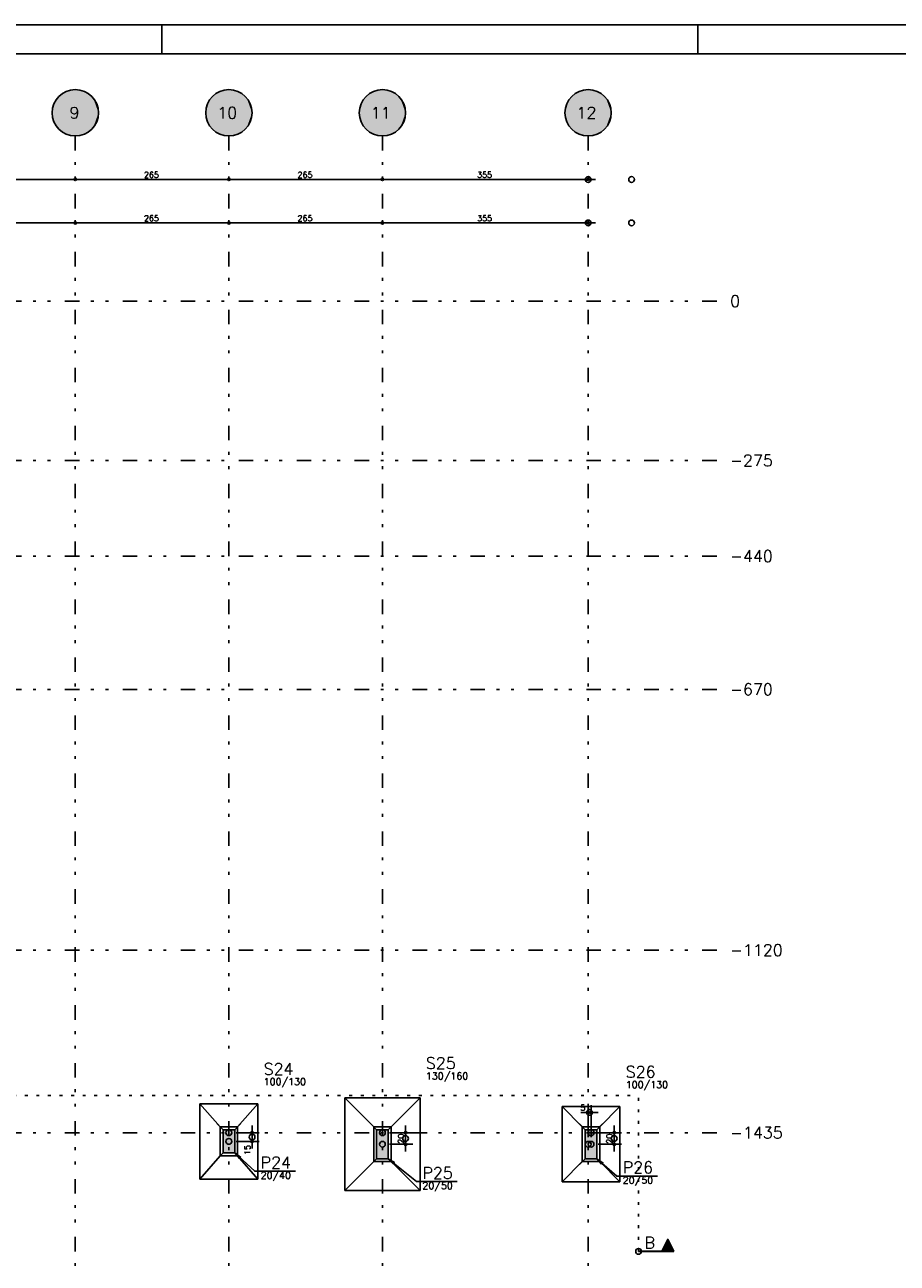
# Model space of a CAD drawing. Extents: x 0 to 119, y 0 to 84.
# Tile 8 of 9: x 59 to 89, y 41 to 84. Entities that reach past the tile are written whole.
import ezdxf

# ---------------------------------------------------------------- set-up
doc = ezdxf.new("R2010")
doc.units = 0
doc.header["$MEASUREMENT"] = 0
doc.linetypes.add('ESTILO_TQS_0002', pattern=[0.4, 0.1, -0.3])
doc.linetypes.add('ESTILO_TQS_0004', pattern=[2, 0.5, -0.4, 0.1, -0.4, 0.1, -0.5])
for name, color, linetype in [('1', 1, 'CONTINUOUS'), ('2', 2, 'CONTINUOUS'), ('3', 3, 'CONTINUOUS'), ('6', 6, 'CONTINUOUS'), ('8', 8, 'CONTINUOUS'), ('9', 9, 'CONTINUOUS')]:
    doc.layers.add(name, color=color, linetype=linetype)
doc.styles.get("Standard").update_dxf_attribs({"font": 'ROMANS.SHX'})

msp = doc.modelspace()

# ---------------------------------------------------------------- linework, layer by layer
at = {"layer": '1', "linetype": 'Continuous'}
for p, q in [((0, 84.1), (118.9, 84.1)), ((63.4, 83.1), (63.4, 84.1)), ((81.9, 83.1), (81.9, 84.1)), ((54.865, 78.761), (60.665, 78.761)), ((60.165, 78.761), (65.965, 78.761)), ((60.415, 78.761), (60.415, 78.761)), ((60.415, 78.761), (60.415, 78.761)), ((65.465, 78.761), (71.265, 78.761)), ((65.715, 78.761), (65.715, 78.761)), ((65.715, 78.761), (65.715, 78.761)), ((70.765, 78.761), (78.365, 78.761)), ((71.015, 78.761), (71.015, 78.761)), ((71.015, 78.761), (71.015, 78.761)), ((78.115, 78.761), (78.115, 78.761)), ((54.865, 77.261), (60.665, 77.261)), ((60.165, 77.261), (65.965, 77.261)), ((60.415, 77.261), (60.415, 77.261)), ((60.415, 77.261), (60.415, 77.261)), ((65.465, 77.261), (71.265, 77.261)), ((65.715, 77.261), (65.715, 77.261)), ((65.715, 77.261), (65.715, 77.261)), ((70.765, 77.261), (78.365, 77.261)), ((71.015, 77.261), (71.015, 77.261)), ((71.015, 77.261), (71.015, 77.261)), ((78.115, 77.261), (78.115, 77.261)), ((78.115, 45.711), (78.115, 46.811)), ((78.115, 45.711), (78.115, 46.811)), ((78.215, 45.711), (78.215, 46.811)), ((78.215, 45.711), (78.215, 46.811)), ((78.465, 46.561), (77.865, 46.561)), ((78.465, 46.561), (77.865, 46.561)), ((65.515, 45.961), (65.315, 46.161)), ((65.715, 45.861), (65.715, 45.861)), ((65.715, 45.861), (65.715, 45.861)), ((65.915, 45.961), (66.115, 46.161)), ((65.965, 45.861), (66.765, 45.861)), ((65.965, 45.861), (66.765, 45.861)), ((66.515, 45.311), (66.515, 46.111)), ((66.515, 45.311), (66.515, 46.111)), ((70.815, 45.961), (70.615, 46.161)), ((71.015, 45.861), (71.015, 45.861)), ((71.015, 45.861), (71.015, 45.861)), ((71.215, 45.961), (71.415, 46.161)), ((71.265, 45.861), (72.065, 45.861)), ((71.265, 45.861), (72.065, 45.861)), ((71.815, 45.211), (71.815, 46.111)), ((71.815, 45.211), (71.815, 46.111)), ((78.015, 45.961), (77.815, 46.161)), ((78.215, 45.861), (78.215, 45.861)), ((78.215, 45.861), (78.215, 45.861)), ((78.415, 45.961), (78.615, 46.161)), ((78.465, 45.861), (79.265, 45.861)), ((78.465, 45.861), (79.265, 45.861)), ((79.015, 45.211), (79.015, 46.111)), ((79.015, 45.211), (79.015, 46.111)), ((65.715, 45.561), (65.715, 45.561)), ((65.715, 45.561), (65.715, 45.561)), ((65.715, 45.561), (65.715, 45.561)), ((65.715, 45.561), (65.715, 45.561)), ((65.965, 45.561), (66.765, 45.561)), ((65.965, 45.561), (66.765, 45.561)), ((71.015, 45.461), (71.015, 45.461)), ((71.015, 45.461), (71.015, 45.461)), ((71.015, 45.461), (71.015, 45.461)), ((71.015, 45.461), (71.015, 45.461)), ((71.265, 45.461), (72.065, 45.461)), ((71.265, 45.461), (72.065, 45.461)), ((78.115, 45.461), (78.115, 45.461)), ((78.115, 45.461), (78.115, 45.461)), ((78.215, 45.461), (78.215, 45.461)), ((78.215, 45.461), (78.215, 45.461)), ((78.215, 45.461), (78.215, 45.461)), ((78.215, 45.461), (78.215, 45.461)), ((78.215, 45.461), (78.215, 45.461)), ((78.215, 45.461), (78.215, 45.461)), ((78.465, 45.461), (79.265, 45.461)), ((78.465, 45.461), (79.265, 45.461)), ((65.515, 45.161), (65.315, 44.961)), ((65.915, 45.161), (66.115, 44.961)), ((70.815, 44.961), (70.615, 44.761)), ((71.215, 44.961), (71.415, 44.761)), ((78.015, 44.961), (77.815, 44.761)), ((78.415, 44.961), (78.615, 44.761))]:
    msp.add_line(p, q, dxfattribs=at)
at = {"layer": '1', "linetype": 'ESTILO_TQS_0004'}
for p, q in [((60.415, 80.261), (60.415, 5.261)), ((65.715, 80.261), (65.715, 5.261)), ((71.015, 80.261), (71.015, 5.261)), ((78.115, 80.261), (78.115, 5.261)), ((10.055, 74.561), (82.615, 74.561)), ((10.055, 69.061), (82.615, 69.061)), ((10.055, 65.761), (82.615, 65.761)), ((10.055, 61.161), (82.615, 61.161)), ((10.055, 52.161), (82.615, 52.161)), ((10.055, 45.861), (82.615, 45.861))]:
    msp.add_line(p, q, dxfattribs=at)
at = {"layer": '1', "linetype": 'Continuous'}
for points in [[(72.315, 47.061), (69.715, 47.061)], [(69.715, 47.061), (69.715, 43.861)], [(70.715, 46.061), (69.715, 47.061)], [(71.315, 46.061), (72.315, 47.061)], [(72.315, 43.861), (72.315, 47.061)], [(66.715, 46.861), (64.715, 46.861)], [(64.715, 46.861), (64.715, 44.261)], [(65.415, 46.061), (64.715, 46.861)], [(66.015, 46.061), (66.715, 46.861)], [(66.715, 44.261), (66.715, 46.861)], [(79.215, 46.761), (77.215, 46.761)], [(77.215, 46.761), (77.215, 44.161)], [(77.915, 46.061), (77.215, 46.761)], [(78.515, 46.061), (79.215, 46.761)], [(79.215, 44.161), (79.215, 46.761)], [(65.415, 45.061), (66.015, 45.061), (66.015, 46.061), (65.415, 46.061), (65.415, 45.061)], [(70.715, 44.861), (71.315, 44.861), (71.315, 46.061), (70.715, 46.061), (70.715, 44.861)], [(77.915, 44.861), (78.515, 44.861), (78.515, 46.061), (77.915, 46.061), (77.915, 44.861)], [(65.415, 45.061), (64.715, 44.261)], [(68.011, 44.529), (66.611, 44.529), (65.915, 45.161), (66.12, 45.018), (65.915, 45.161), (66.077, 44.97)], [(66.015, 45.061), (66.715, 44.261)], [(73.596, 44.171), (72.196, 44.171), (71.215, 44.961), (71.428, 44.831), (71.215, 44.961), (71.387, 44.78)], [(80.511, 44.361), (79.111, 44.361), (78.415, 44.961), (78.624, 44.824), (78.415, 44.961), (78.581, 44.774)], [(70.715, 44.861), (69.715, 43.861)], [(71.315, 44.861), (72.315, 43.861)], [(77.915, 44.861), (77.215, 44.161)], [(78.515, 44.861), (79.215, 44.161)], [(64.715, 44.261), (66.715, 44.261)], [(77.215, 44.161), (79.215, 44.161)], [(69.715, 43.861), (72.315, 43.861)]]:
    msp.add_lwpolyline(points, dxfattribs=at)
for centre, radius in [((60.415, 78.761), 0.04), ((60.415, 78.761), 0.04), ((60.415, 78.761), 0.02), ((60.415, 78.761), 0.02), ((65.715, 78.761), 0.04), ((65.715, 78.761), 0.04), ((65.715, 78.761), 0.02), ((65.715, 78.761), 0.02), ((71.015, 78.761), 0.04), ((71.015, 78.761), 0.04), ((71.015, 78.761), 0.02), ((71.015, 78.761), 0.02), ((78.115, 78.761), 0.1), ((78.115, 78.761), 0.04), ((78.115, 78.761), 0.02), ((79.615, 78.761), 0.1), ((60.415, 77.261), 0.04), ((60.415, 77.261), 0.04), ((60.415, 77.261), 0.02), ((60.415, 77.261), 0.02), ((65.715, 77.261), 0.04), ((65.715, 77.261), 0.04), ((65.715, 77.261), 0.02), ((65.715, 77.261), 0.02), ((71.015, 77.261), 0.04), ((71.015, 77.261), 0.04), ((71.015, 77.261), 0.02), ((71.015, 77.261), 0.02), ((78.115, 77.261), 0.1), ((78.115, 77.261), 0.04), ((78.115, 77.261), 0.02), ((79.615, 77.261), 0.1), ((78.165, 46.561), 0.1), ((78.165, 46.561), 0.1), ((78.115, 46.561), 0.04), ((78.115, 46.561), 0.04), ((78.215, 46.561), 0.04), ((78.215, 46.561), 0.04), ((78.115, 46.561), 0.02), ((78.115, 46.561), 0.02), ((78.215, 46.561), 0.02), ((78.215, 46.561), 0.02), ((65.715, 45.861), 0.1), ((65.715, 45.861), 0.1), ((66.515, 45.711), 0.1), ((66.515, 45.711), 0.1), ((66.515, 45.861), 0.04), ((66.515, 45.861), 0.04), ((66.515, 45.861), 0.02), ((66.515, 45.861), 0.02), ((71.015, 45.861), 0.1), ((71.015, 45.861), 0.1), ((71.815, 45.661), 0.1), ((71.815, 45.661), 0.1), ((71.815, 45.861), 0.04), ((71.815, 45.861), 0.04), ((71.815, 45.861), 0.02), ((71.815, 45.861), 0.02), ((78.215, 45.861), 0.1), ((78.215, 45.861), 0.1), ((79.015, 45.661), 0.1), ((79.015, 45.661), 0.1), ((79.015, 45.861), 0.04), ((79.015, 45.861), 0.04), ((79.015, 45.861), 0.02), ((79.015, 45.861), 0.02), ((65.715, 45.561), 0.1), ((65.715, 45.561), 0.1), ((66.515, 45.561), 0.04), ((66.515, 45.561), 0.04), ((66.515, 45.561), 0.02), ((66.515, 45.561), 0.02), ((71.015, 45.461), 0.1), ((71.015, 45.461), 0.1), ((71.815, 45.461), 0.04), ((71.815, 45.461), 0.04), ((71.815, 45.461), 0.02), ((71.815, 45.461), 0.02), ((78.115, 45.461), 0.1), ((78.115, 45.461), 0.1), ((78.215, 45.461), 0.1), ((78.215, 45.461), 0.1), ((78.215, 45.461), 0.1), ((78.215, 45.461), 0.1), ((79.015, 45.461), 0.04), ((79.015, 45.461), 0.04), ((79.015, 45.461), 0.02), ((79.015, 45.461), 0.02), ((79.858, 41.765), 0.1)]:
    msp.add_circle(centre, radius, dxfattribs=at)
at = {"layer": '2', "linetype": 'Continuous'}
for centre in [(60.415, 81.061), (65.715, 81.061), (71.015, 81.061), (78.115, 81.061)]:
    msp.add_circle(centre, 0.8, dxfattribs=at)
at = {"layer": '3', "linetype": 'ESTILO_TQS_0002'}
for p in [(13.07, 47.14), (79.858, 41.765)]:
    msp.add_line(p, (79.858, 47.14), dxfattribs=at)
at = {"layer": '3', "linetype": 'Continuous'}
for p, q in [((80.866, 42.18), (80.66, 41.767)), ((80.866, 42.176), (80.661, 41.767)), ((81.008, 41.893), (80.724, 41.893)), ((80.992, 41.925), (80.74, 41.925)), ((80.976, 41.957), (80.756, 41.957)), ((80.96, 41.989), (80.772, 41.989)), ((80.944, 42.021), (80.788, 42.021)), ((80.928, 42.053), (80.804, 42.053)), ((80.912, 42.084), (80.82, 42.084)), ((80.896, 42.116), (80.836, 42.116)), ((80.88, 42.148), (80.852, 42.148)), ((81.074, 41.765), (80.866, 42.18)), ((81.071, 41.767), (80.866, 42.176)), ((81.071, 41.767), (79.858, 41.767)), ((79.858, 41.765), (81.074, 41.765)), ((81.056, 41.797), (80.677, 41.797)), ((81.04, 41.829), (80.693, 41.829)), ((81.024, 41.861), (80.708, 41.861))]:
    msp.add_line(p, q, dxfattribs=at)
msp.add_lwpolyline([(81.071, 41.767), (80.866, 42.176), (80.661, 41.767), (81.071, 41.767)], dxfattribs=at)
at = {"layer": '6', "linetype": 'Continuous'}
for points in [[(65.515, 45.161), (65.915, 45.161), (65.915, 45.961), (65.515, 45.961), (65.515, 45.161)], [(70.815, 44.961), (71.215, 44.961), (71.215, 45.961), (70.815, 45.961), (70.815, 44.961)], [(78.015, 44.961), (78.415, 44.961), (78.415, 45.961), (78.015, 45.961), (78.015, 44.961)]]:
    msp.add_lwpolyline(points, dxfattribs=at)
at = {"layer": '8', "linetype": 'Continuous'}
msp.add_line((2.5, 83.1), (117.9, 83.1), dxfattribs=at)
at = {"layer": '9', "linetype": 'Continuous'}
for points in [[(61.215, 81.061), (59.869, 81.645), (59.794, 81.565)], [(61.215, 81.061), (59.954, 81.714), (59.869, 81.645)], [(61.215, 81.061), (60.047, 81.771), (59.954, 81.714)], [(61.215, 81.061), (60.147, 81.814), (60.047, 81.771)], [(61.215, 81.061), (60.252, 81.844), (60.147, 81.814)], [(61.215, 81.061), (60.36, 81.859), (60.252, 81.844)], [(61.215, 81.061), (60.469, 81.859), (60.36, 81.859)], [(61.215, 81.061), (60.578, 81.844), (60.469, 81.859)], [(61.215, 81.061), (60.683, 81.814), (60.578, 81.844)], [(61.215, 81.061), (60.783, 81.771), (60.683, 81.814)], [(61.215, 81.061), (60.876, 81.714), (60.783, 81.771)], [(61.215, 81.061), (60.961, 81.645), (60.876, 81.714)], [(61.215, 81.061), (61.035, 81.565), (60.961, 81.645)], [(66.515, 81.061), (65.169, 81.645), (65.094, 81.565)], [(66.515, 81.061), (65.254, 81.714), (65.169, 81.645)], [(66.515, 81.061), (65.347, 81.771), (65.254, 81.714)], [(66.515, 81.061), (65.447, 81.814), (65.347, 81.771)], [(66.515, 81.061), (65.552, 81.844), (65.447, 81.814)], [(66.515, 81.061), (65.66, 81.859), (65.552, 81.844)], [(66.515, 81.061), (65.769, 81.859), (65.66, 81.859)], [(66.515, 81.061), (65.878, 81.844), (65.769, 81.859)], [(66.515, 81.061), (65.983, 81.814), (65.878, 81.844)], [(66.515, 81.061), (66.083, 81.771), (65.983, 81.814)], [(66.515, 81.061), (66.176, 81.714), (66.083, 81.771)], [(66.515, 81.061), (66.261, 81.645), (66.176, 81.714)], [(66.515, 81.061), (66.335, 81.565), (66.261, 81.645)], [(71.815, 81.061), (70.469, 81.645), (70.394, 81.565)], [(71.815, 81.061), (70.554, 81.714), (70.469, 81.645)], [(71.815, 81.061), (70.647, 81.771), (70.554, 81.714)], [(71.815, 81.061), (70.747, 81.814), (70.647, 81.771)], [(71.815, 81.061), (70.852, 81.844), (70.747, 81.814)], [(71.815, 81.061), (70.96, 81.859), (70.852, 81.844)], [(71.815, 81.061), (71.069, 81.859), (70.96, 81.859)], [(71.815, 81.061), (71.178, 81.844), (71.069, 81.859)], [(71.815, 81.061), (71.283, 81.814), (71.178, 81.844)], [(71.815, 81.061), (71.383, 81.771), (71.283, 81.814)], [(71.815, 81.061), (71.476, 81.714), (71.383, 81.771)], [(71.815, 81.061), (71.561, 81.645), (71.476, 81.714)], [(71.815, 81.061), (71.635, 81.565), (71.561, 81.645)], [(78.915, 81.061), (77.569, 81.645), (77.494, 81.565)], [(78.915, 81.061), (77.654, 81.714), (77.569, 81.645)], [(78.915, 81.061), (77.747, 81.771), (77.654, 81.714)], [(78.915, 81.061), (77.847, 81.814), (77.747, 81.771)], [(78.915, 81.061), (77.952, 81.844), (77.847, 81.814)], [(78.915, 81.061), (78.06, 81.859), (77.952, 81.844)], [(78.915, 81.061), (78.169, 81.859), (78.06, 81.859)], [(78.915, 81.061), (78.278, 81.844), (78.169, 81.859)], [(78.915, 81.061), (78.383, 81.814), (78.278, 81.844)], [(78.915, 81.061), (78.483, 81.771), (78.383, 81.814)], [(78.915, 81.061), (78.576, 81.714), (78.483, 81.771)], [(78.915, 81.061), (78.661, 81.645), (78.576, 81.714)], [(78.915, 81.061), (78.735, 81.565), (78.661, 81.645)], [(61.215, 81.061), (59.645, 81.276), (59.622, 81.17)], [(61.215, 81.061), (59.681, 81.379), (59.645, 81.276)], [(61.215, 81.061), (59.731, 81.476), (59.681, 81.379)], [(61.215, 81.061), (59.794, 81.565), (59.731, 81.476)], [(61.215, 81.061), (61.098, 81.476), (61.035, 81.565)], [(61.215, 81.061), (61.149, 81.379), (61.098, 81.476)], [(61.215, 81.061), (61.185, 81.276), (61.149, 81.379)], [(61.215, 81.061), (61.207, 81.17), (61.185, 81.276)], [(66.515, 81.061), (64.945, 81.276), (64.922, 81.17)], [(66.515, 81.061), (64.981, 81.379), (64.945, 81.276)], [(66.515, 81.061), (65.031, 81.476), (64.981, 81.379)], [(66.515, 81.061), (65.094, 81.565), (65.031, 81.476)], [(66.515, 81.061), (66.398, 81.476), (66.335, 81.565)], [(66.515, 81.061), (66.449, 81.379), (66.398, 81.476)], [(66.515, 81.061), (66.485, 81.276), (66.449, 81.379)], [(66.515, 81.061), (66.507, 81.17), (66.485, 81.276)], [(71.815, 81.061), (70.245, 81.276), (70.222, 81.17)], [(71.815, 81.061), (70.281, 81.379), (70.245, 81.276)], [(71.815, 81.061), (70.331, 81.476), (70.281, 81.379)], [(71.815, 81.061), (70.394, 81.565), (70.331, 81.476)], [(71.815, 81.061), (71.698, 81.476), (71.635, 81.565)], [(71.815, 81.061), (71.749, 81.379), (71.698, 81.476)], [(71.815, 81.061), (71.785, 81.276), (71.749, 81.379)], [(71.815, 81.061), (71.807, 81.17), (71.785, 81.276)], [(78.915, 81.061), (77.345, 81.276), (77.322, 81.17)], [(78.915, 81.061), (77.381, 81.379), (77.345, 81.276)], [(78.915, 81.061), (77.431, 81.476), (77.381, 81.379)], [(78.915, 81.061), (77.494, 81.565), (77.431, 81.476)], [(78.915, 81.061), (78.798, 81.476), (78.735, 81.565)], [(78.915, 81.061), (78.849, 81.379), (78.798, 81.476)], [(78.915, 81.061), (78.885, 81.276), (78.849, 81.379)], [(78.915, 81.061), (78.907, 81.17), (78.885, 81.276)], [(61.215, 81.061), (59.622, 81.17), (59.615, 81.061)], [(61.215, 81.061), (59.615, 81.061), (59.622, 80.952)], [(61.215, 81.061), (59.622, 80.952), (59.645, 80.845)], [(61.215, 81.061), (59.645, 80.845), (59.681, 80.742)], [(61.215, 81.061), (59.681, 80.742), (59.731, 80.645)], [(61.215, 81.061), (59.731, 80.645), (59.794, 80.556)], [(61.215, 81.061), (59.794, 80.556), (59.869, 80.476)], [(61.215, 81.061), (59.869, 80.476), (59.954, 80.407)], [(61.215, 81.061), (59.954, 80.407), (60.047, 80.35)], [(61.215, 81.061), (60.047, 80.35), (60.147, 80.307)], [(61.215, 81.061), (60.147, 80.307), (60.252, 80.277)], [(61.215, 81.061), (60.252, 80.277), (60.36, 80.262)], [(61.215, 81.061), (60.36, 80.262), (60.469, 80.262)], [(61.215, 81.061), (60.469, 80.262), (60.578, 80.277)], [(61.215, 81.061), (60.578, 80.277), (60.683, 80.307)], [(61.215, 81.061), (60.683, 80.307), (60.783, 80.35)], [(61.215, 81.061), (60.783, 80.35), (60.876, 80.407)], [(61.215, 81.061), (60.876, 80.407), (60.961, 80.476)], [(61.215, 81.061), (60.961, 80.476), (61.035, 80.556)], [(61.215, 81.061), (61.035, 80.556), (61.098, 80.645)], [(61.215, 81.061), (61.098, 80.645), (61.149, 80.742)], [(61.215, 81.061), (61.149, 80.742), (61.185, 80.845)], [(61.215, 81.061), (61.185, 80.845), (61.207, 80.952)], [(61.215, 81.061), (61.207, 80.952), (61.215, 81.061)], [(66.515, 81.061), (64.922, 81.17), (64.915, 81.061)], [(66.515, 81.061), (64.915, 81.061), (64.922, 80.952)], [(66.515, 81.061), (64.922, 80.952), (64.945, 80.845)], [(66.515, 81.061), (64.945, 80.845), (64.981, 80.742)], [(66.515, 81.061), (64.981, 80.742), (65.031, 80.645)], [(66.515, 81.061), (65.031, 80.645), (65.094, 80.556)], [(66.515, 81.061), (65.094, 80.556), (65.169, 80.476)], [(66.515, 81.061), (65.169, 80.476), (65.254, 80.407)], [(66.515, 81.061), (65.254, 80.407), (65.347, 80.35)], [(66.515, 81.061), (65.347, 80.35), (65.447, 80.307)], [(66.515, 81.061), (65.447, 80.307), (65.552, 80.277)], [(66.515, 81.061), (65.552, 80.277), (65.66, 80.262)], [(66.515, 81.061), (65.66, 80.262), (65.769, 80.262)], [(66.515, 81.061), (65.769, 80.262), (65.878, 80.277)], [(66.515, 81.061), (65.878, 80.277), (65.983, 80.307)], [(66.515, 81.061), (65.983, 80.307), (66.083, 80.35)], [(66.515, 81.061), (66.083, 80.35), (66.176, 80.407)], [(66.515, 81.061), (66.176, 80.407), (66.261, 80.476)], [(66.515, 81.061), (66.261, 80.476), (66.335, 80.556)], [(66.515, 81.061), (66.335, 80.556), (66.398, 80.645)], [(66.515, 81.061), (66.398, 80.645), (66.449, 80.742)], [(66.515, 81.061), (66.449, 80.742), (66.485, 80.845)], [(66.515, 81.061), (66.485, 80.845), (66.507, 80.952)], [(66.515, 81.061), (66.507, 80.952), (66.515, 81.061)], [(71.815, 81.061), (70.222, 81.17), (70.215, 81.061)], [(71.815, 81.061), (70.215, 81.061), (70.222, 80.952)], [(71.815, 81.061), (70.222, 80.952), (70.245, 80.845)], [(71.815, 81.061), (70.245, 80.845), (70.281, 80.742)], [(71.815, 81.061), (70.281, 80.742), (70.331, 80.645)], [(71.815, 81.061), (70.331, 80.645), (70.394, 80.556)], [(71.815, 81.061), (70.394, 80.556), (70.469, 80.476)], [(71.815, 81.061), (70.469, 80.476), (70.554, 80.407)], [(71.815, 81.061), (70.554, 80.407), (70.647, 80.35)], [(71.815, 81.061), (70.647, 80.35), (70.747, 80.307)], [(71.815, 81.061), (70.747, 80.307), (70.852, 80.277)], [(71.815, 81.061), (70.852, 80.277), (70.96, 80.262)], [(71.815, 81.061), (70.96, 80.262), (71.069, 80.262)], [(71.815, 81.061), (71.069, 80.262), (71.178, 80.277)], [(71.815, 81.061), (71.178, 80.277), (71.283, 80.307)], [(71.815, 81.061), (71.283, 80.307), (71.383, 80.35)], [(71.815, 81.061), (71.383, 80.35), (71.476, 80.407)], [(71.815, 81.061), (71.476, 80.407), (71.561, 80.476)], [(71.815, 81.061), (71.561, 80.476), (71.635, 80.556)], [(71.815, 81.061), (71.635, 80.556), (71.698, 80.645)], [(71.815, 81.061), (71.698, 80.645), (71.749, 80.742)], [(71.815, 81.061), (71.749, 80.742), (71.785, 80.845)], [(71.815, 81.061), (71.785, 80.845), (71.807, 80.952)], [(71.815, 81.061), (71.807, 80.952), (71.815, 81.061)], [(78.915, 81.061), (77.322, 81.17), (77.315, 81.061)], [(78.915, 81.061), (77.315, 81.061), (77.322, 80.952)], [(78.915, 81.061), (77.322, 80.952), (77.345, 80.845)], [(78.915, 81.061), (77.345, 80.845), (77.381, 80.742)], [(78.915, 81.061), (77.381, 80.742), (77.431, 80.645)], [(78.915, 81.061), (77.431, 80.645), (77.494, 80.556)], [(78.915, 81.061), (77.494, 80.556), (77.569, 80.476)], [(78.915, 81.061), (77.569, 80.476), (77.654, 80.407)], [(78.915, 81.061), (77.654, 80.407), (77.747, 80.35)], [(78.915, 81.061), (77.747, 80.35), (77.847, 80.307)], [(78.915, 81.061), (77.847, 80.307), (77.952, 80.277)], [(78.915, 81.061), (77.952, 80.277), (78.06, 80.262)], [(78.915, 81.061), (78.06, 80.262), (78.169, 80.262)], [(78.915, 81.061), (78.169, 80.262), (78.278, 80.277)], [(78.915, 81.061), (78.278, 80.277), (78.383, 80.307)], [(78.915, 81.061), (78.383, 80.307), (78.483, 80.35)], [(78.915, 81.061), (78.483, 80.35), (78.576, 80.407)], [(78.915, 81.061), (78.576, 80.407), (78.661, 80.476)], [(78.915, 81.061), (78.661, 80.476), (78.735, 80.556)], [(78.915, 81.061), (78.735, 80.556), (78.798, 80.645)], [(78.915, 81.061), (78.798, 80.645), (78.849, 80.742)], [(78.915, 81.061), (78.849, 80.742), (78.885, 80.845)], [(78.915, 81.061), (78.885, 80.845), (78.907, 80.952)], [(78.915, 81.061), (78.907, 80.952), (78.915, 81.061)], [(65.515, 45.161), (65.915, 45.161), (65.915, 45.961)], [(65.515, 45.161), (65.915, 45.961), (65.515, 45.961)], [(65.515, 45.161), (65.515, 45.961), (65.515, 45.161)], [(70.815, 44.961), (71.215, 44.961), (71.215, 45.961)], [(70.815, 44.961), (71.215, 45.961), (70.815, 45.961)], [(70.815, 44.961), (70.815, 45.961), (70.815, 44.961)], [(78.015, 44.961), (78.415, 44.961), (78.415, 45.961)], [(78.015, 44.961), (78.415, 45.961), (78.015, 45.961)], [(78.015, 44.961), (78.015, 45.961), (78.015, 44.961)]]:
    msp.add_solid(points, dxfattribs=at)

# ---------------------------------------------------------------- texts
at = {"layer": '1', "linetype": 'Continuous'}
for s, height, p in [('265', 0.2, (62.785, 78.821)), ('265', 0.2, (68.085, 78.821)), ('355', 0.2, (74.285, 78.821)), ('265', 0.2, (62.785, 77.321)), ('265', 0.2, (68.085, 77.321)), ('355', 0.2, (74.285, 77.321)), ('0', 0.4, (83.015, 74.361)), ('-275', 0.4, (83.015, 68.861)), ('-440', 0.4, (83.015, 65.561)), ('-670', 0.4, (83.015, 60.961)), ('-1120', 0.4, (83.015, 51.961)), ('5', 0.2, (77.848, 46.621)), ('5', 0.2, (77.848, 46.621)), ('-1435', 0.4, (83.015, 45.661))]:
    msp.add_text(s, height=height, dxfattribs=at).set_placement(p)
for s, p in [('20', (71.755, 45.481)), ('20', (71.755, 45.481)), ('20', (78.955, 45.481)), ('20', (78.955, 45.481)), ('15', (66.455, 45.094)), ('15', (66.455, 45.094))]:
    msp.add_text(s, height=0.2, rotation=90, dxfattribs=at).set_placement(p)
at = {"layer": '3', "linetype": 'Continuous'}
for s, height, p in [('130/160', 0.24, (72.515, 47.701)), ('100/130', 0.24, (66.915, 47.501)), ('100/130', 0.24, (79.415, 47.401)), ('20/40', 0.24, (66.811, 44.269)), ('20/50', 0.24, (72.396, 43.911)), ('20/50', 0.24, (79.311, 44.101)), ('B', 0.4, (80.058, 41.865))]:
    msp.add_text(s, height=height, dxfattribs=at).set_placement(p)
at = {"layer": '6', "linetype": 'Continuous'}
for s, p in [('9', (60.215, 80.861)), ('10', (65.315, 80.861)), ('11', (70.615, 80.861)), ('12', (77.715, 80.861)), ('S25', (72.515, 48.061)), ('S24', (66.915, 47.861)), ('S26', (79.415, 47.761)), ('P24', (66.811, 44.629)), ('P25', (72.396, 44.271)), ('P26', (79.311, 44.461))]:
    msp.add_text(s, height=0.4, dxfattribs=at).set_placement(p)

doc.saveas('drawing.dxf')
